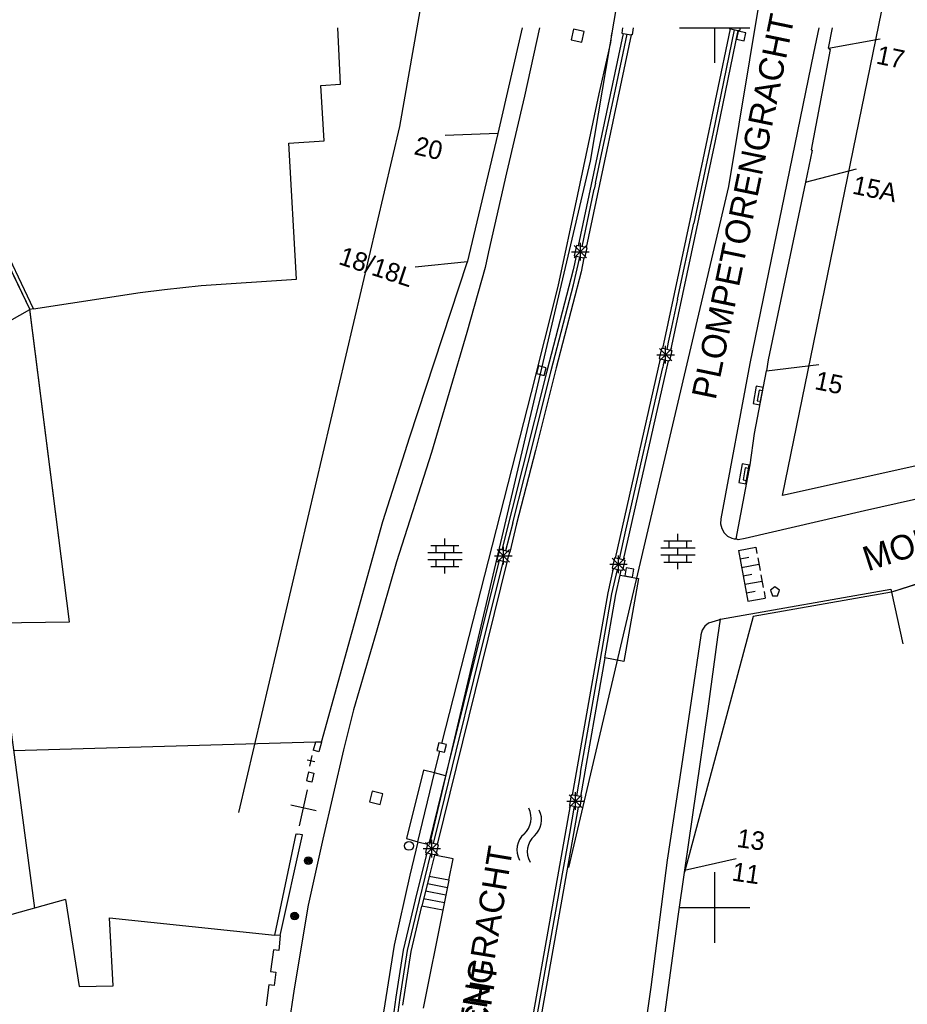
# Model space of a CAD drawing. Header units: millimetres. Extents: x 135944 to 142000, y 454200 to 456692.
# Tile 129 of 185: x 136910 to 136961, y 456444 to 456500. Entities that reach past the tile are written whole.
import ezdxf
from ezdxf.enums import TextEntityAlignment as Align

# ---------------------------------------------------------------- set-up
doc = ezdxf.new("R2010")
doc.units = ezdxf.units.MM
doc.layers.add('TotaalGBKN2013_Bistad', color=251, linetype='Continuous')
doc.layers.add('TotaalGBKN2013X$0$Contouren', color=251, linetype='Continuous')
doc.styles.add('TotaalGBKN2013X$0$GBKN binnenstad 2009$0$Standard', font='txt')

msp = doc.modelspace()

# ---------------------------------------------------------------- linework, layer by layer
at = {"layer": 'TotaalGBKN2013_Bistad'}
for p, q in [((136928.71, 456496.794), (136928.564, 456500)), ((136928.71, 456496.794), (136928.564, 456500)), ((136939.053, 456500), (136937.664, 456493.994)), ((136939.053, 456500), (136937.664, 456493.994)), ((136940.023, 456500), (136939.179, 456496.12)), ((136940.023, 456500), (136939.179, 456496.12)), ((136941.968, 456499.925), (136941.836, 456499.319)), ((136941.968, 456499.925), (136941.836, 456499.319)), ((136941.968, 456499.925), (136941.836, 456499.319)), ((136941.968, 456499.925), (136941.836, 456499.319)), ((136942.574, 456499.793), (136941.968, 456499.925)), ((136942.574, 456499.793), (136941.968, 456499.925)), ((136942.574, 456499.793), (136941.968, 456499.925)), ((136942.574, 456499.793), (136941.968, 456499.925)), ((136944.791, 456499.679), (136942.234, 456487.607)), ((136944.791, 456499.679), (136942.234, 456487.607)), ((136942.442, 456499.187), (136942.574, 456499.793)), ((136942.442, 456499.187), (136942.574, 456499.793)), ((136942.442, 456499.187), (136942.574, 456499.793)), ((136942.442, 456499.187), (136942.574, 456499.793)), ((136944.085, 456499.168), (136944.14, 456499.674)), ((136944.085, 456499.168), (136944.14, 456499.674)), ((136944.756, 456500), (136944.705, 456499.693)), ((136944.756, 456500), (136944.705, 456499.693)), ((136944.705, 456499.693), (136944.791, 456499.679)), ((136944.705, 456499.693), (136944.791, 456499.679)), ((136944.791, 456499.679), (136945.245, 456499.603)), ((136944.791, 456499.679), (136945.245, 456499.603)), ((136945.366, 456500), (136945.297, 456499.594)), ((136945.366, 456500), (136945.297, 456499.594)), ((136948, 456500), (136950, 456500)), ((136948, 456500), (136950, 456500)), ((136949.344, 456492.515), (136950.884, 456499.938)), ((136949.344, 456492.515), (136950.884, 456499.938)), ((136951.11, 456499.89), (136949.882, 456493.975)), ((136951.11, 456499.89), (136949.882, 456493.975)), ((136950, 456500), (136952, 456500)), ((136950, 456498), (136950, 456500)), ((136950, 456500), (136952, 456500)), ((136950, 456498), (136950, 456500)), ((136950.035, 456493.581), (136951.334, 456499.842)), ((136950.035, 456493.581), (136951.334, 456499.842)), ((136950.826, 456500), (136950.816, 456499.952)), ((136950.826, 456500), (136950.816, 456499.952)), ((136950.816, 456499.952), (136950.884, 456499.938)), ((136950.816, 456499.952), (136950.884, 456499.938)), ((136950.884, 456499.938), (136951.334, 456499.842)), ((136950.884, 456499.938), (136951.334, 456499.842)), ((136951.321, 456499.802), (136951.227, 456499.362)), ((136951.321, 456499.802), (136951.227, 456499.362)), ((136951.761, 456499.708), (136951.321, 456499.802)), ((136951.761, 456499.708), (136951.321, 456499.802)), ((136951.402, 456499.828), (136951.334, 456499.842)), ((136951.402, 456499.828), (136951.334, 456499.842)), ((136951.438, 456500), (136951.402, 456499.828)), ((136951.438, 456500), (136951.402, 456499.828)), ((136951.667, 456499.268), (136951.761, 456499.708)), ((136951.667, 456499.268), (136951.761, 456499.708)), ((136955.922, 456500), (136955.619, 456498.556)), ((136955.922, 456500), (136955.619, 456498.556)), ((136956.457, 456498.843), (136956.692, 456500)), ((136956.457, 456498.843), (136956.692, 456500)), ((136941.836, 456499.319), (136942.442, 456499.187)), ((136941.836, 456499.319), (136942.442, 456499.187)), ((136941.836, 456499.319), (136942.442, 456499.187)), ((136941.836, 456499.319), (136942.442, 456499.187)), ((136945.245, 456499.603), (136942.683, 456487.508)), ((136945.245, 456499.603), (136942.683, 456487.508)), ((136943.423, 456496.247), (136944.085, 456499.168)), ((136943.423, 456496.247), (136944.085, 456499.168)), ((136944.27, 456496.134), (136945.019, 456499.641)), ((136944.27, 456496.134), (136945.019, 456499.641)), ((136945.297, 456499.594), (136945.245, 456499.603)), ((136945.297, 456499.594), (136945.245, 456499.603)), ((136951.227, 456499.362), (136951.667, 456499.268)), ((136951.227, 456499.362), (136951.667, 456499.268)), ((136956.457, 456498.843), (136959.41, 456499.372)), ((136956.457, 456498.843), (136959.41, 456499.372)), ((136955.619, 456498.556), (136951.994, 456480.922)), ((136955.619, 456498.556), (136951.994, 456480.922)), ((136956.556, 456498.772), (136955.478, 456493.066)), ((136956.556, 456498.772), (136955.478, 456493.066)), ((136956.457, 456498.843), (136956.556, 456498.772)), ((136956.457, 456498.843), (136956.556, 456498.772)), ((136927.593, 456496.727), (136928.71, 456496.794)), ((136927.593, 456496.727), (136928.71, 456496.794)), ((136927.78, 456493.58), (136927.593, 456496.727)), ((136927.78, 456493.58), (136927.593, 456496.727)), ((136939.179, 456496.12), (136938.155, 456491.751)), ((136939.179, 456496.12), (136938.155, 456491.751)), ((136942.219, 456490.525), (136943.423, 456496.247)), ((136942.219, 456490.525), (136943.423, 456496.247)), ((136943.579, 456492.893), (136944.27, 456496.134)), ((136943.579, 456492.893), (136944.27, 456496.134)), ((136925.774, 456493.437), (136927.78, 456493.58)), ((136925.774, 456493.437), (136927.78, 456493.58)), ((136937.66, 456493.995), (136934.663, 456493.869)), ((136937.66, 456493.995), (136934.663, 456493.869)), ((136937.664, 456493.994), (136935.917, 456486.655)), ((136937.664, 456493.994), (136935.917, 456486.655)), ((136947.492, 456481.666), (136950.035, 456493.581)), ((136947.492, 456481.666), (136950.035, 456493.581)), ((136949.882, 456493.975), (136949.569, 456492.467)), ((136949.882, 456493.975), (136949.569, 456492.467)), ((136926.215, 456485.713), (136925.774, 456493.437)), ((136926.215, 456485.713), (136925.774, 456493.437)), ((136955.543, 456493.036), (136955.159, 456491.218)), ((136955.543, 456493.036), (136955.159, 456491.218)), ((136955.478, 456493.066), (136955.543, 456493.036)), ((136955.478, 456493.066), (136955.543, 456493.036)), ((136943.219, 456491.175), (136943.579, 456492.893)), ((136943.219, 456491.175), (136943.579, 456492.893)), ((136947.042, 456481.765), (136949.344, 456492.515)), ((136947.042, 456481.765), (136949.344, 456492.515)), ((136949.569, 456492.467), (136948.804, 456488.892)), ((136949.569, 456492.467), (136948.804, 456488.892)), ((136907.037, 456492.354), (136911.053, 456483.985)), ((136907.037, 456492.354), (136911.053, 456483.985)), ((136911.265, 456484.018), (136907.253, 456492.366)), ((136911.265, 456484.018), (136907.253, 456492.366)), ((136955.154, 456491.219), (136958.057, 456491.978)), ((136955.154, 456491.219), (136958.057, 456491.978)), ((136938.155, 456491.751), (136937.127, 456487.264)), ((136938.155, 456491.751), (136937.127, 456487.264)), ((136942.46, 456487.557), (136943.147, 456490.833)), ((136942.46, 456487.557), (136943.147, 456490.833)), ((136943.219, 456491.175), (136943.147, 456490.833)), ((136943.219, 456491.175), (136943.147, 456490.833)), ((136955.159, 456491.218), (136953.025, 456481.125)), ((136955.159, 456491.218), (136953.025, 456481.125)), ((136941.094, 456485.304), (136942.219, 456490.525)), ((136941.094, 456485.304), (136942.219, 456490.525)), ((136947.879, 456484.573), (136948.804, 456488.892)), ((136947.879, 456484.573), (136948.804, 456488.892)), ((136942.131, 456487.629), (136942.004, 456487.043)), ((136942.131, 456487.629), (136942.004, 456487.043)), ((136942.005, 456486.916), (136942.713, 456487.624)), ((136942.713, 456486.916), (136942.005, 456487.624)), ((136942.005, 456486.916), (136942.713, 456487.624)), ((136942.713, 456486.916), (136942.005, 456487.624)), ((136942.234, 456487.607), (136942.131, 456487.629)), ((136942.234, 456487.607), (136942.131, 456487.629)), ((136942.683, 456487.508), (136942.234, 456487.607)), ((136942.683, 456487.508), (136942.234, 456487.607)), ((136942.359, 456486.77), (136942.359, 456487.77)), ((136942.359, 456486.77), (136942.359, 456487.77)), ((136942.717, 456487.501), (136942.589, 456486.914)), ((136942.717, 456487.501), (136942.589, 456486.914)), ((136942.683, 456487.508), (136942.717, 456487.501)), ((136942.683, 456487.508), (136942.717, 456487.501)), ((136937.127, 456487.264), (136936.94, 456486.381)), ((136937.127, 456487.264), (136936.94, 456486.381)), ((136941.859, 456487.27), (136942.859, 456487.27)), ((136941.859, 456487.27), (136942.859, 456487.27)), ((136942.11, 456487.02), (136941.949, 456486.243)), ((136942.11, 456487.02), (136941.949, 456486.243)), ((136941.966, 456485.396), (136942.335, 456486.97)), ((136941.966, 456485.396), (136942.335, 456486.97)), ((136942.004, 456487.043), (136942.11, 456487.02)), ((136942.004, 456487.043), (136942.11, 456487.02)), ((136942.11, 456487.02), (136942.56, 456486.92)), ((136942.11, 456487.02), (136942.56, 456486.92)), ((136942.56, 456486.92), (136942.397, 456486.138)), ((136942.56, 456486.92), (136942.397, 456486.138)), ((136942.589, 456486.914), (136942.56, 456486.92)), ((136942.589, 456486.914), (136942.56, 456486.92)), ((136932.664, 456476.752), (136935.917, 456486.655)), ((136932.664, 456476.752), (136935.917, 456486.655)), ((136935.942, 456486.69), (136932.958, 456486.39)), ((136935.942, 456486.69), (136932.958, 456486.39)), ((136936.94, 456486.381), (136935.898, 456482.689)), ((136936.94, 456486.381), (136935.898, 456482.689)), ((136941.949, 456486.243), (136940.449, 456480.489)), ((136941.949, 456486.243), (136940.449, 456480.489)), ((136920.786, 456485.343), (136926.215, 456485.713)), ((136920.786, 456485.343), (136926.215, 456485.713)), ((136942.397, 456486.138), (136940.971, 456480.669)), ((136942.397, 456486.138), (136940.971, 456480.669)), ((136917.324, 456484.952), (136918.715, 456485.125)), ((136917.324, 456484.952), (136918.715, 456485.125)), ((136918.715, 456485.125), (136920.786, 456485.343)), ((136918.715, 456485.125), (136920.786, 456485.343)), ((136939.579, 456479.274), (136941.094, 456485.304)), ((136939.579, 456479.274), (136941.094, 456485.304)), ((136940.694, 456480.521), (136941.966, 456485.396)), ((136940.694, 456480.521), (136941.966, 456485.396)), ((136911.265, 456484.018), (136917.324, 456484.952)), ((136911.265, 456484.018), (136917.324, 456484.952)), ((136947.879, 456484.573), (136947.539, 456482.985)), ((136947.879, 456484.573), (136947.539, 456482.985)), ((136911.265, 456484.018), (136911.053, 456483.985)), ((136911.265, 456484.018), (136911.053, 456483.985)), ((136900.744, 456478.24), (136911.053, 456483.985)), ((136900.744, 456478.24), (136911.053, 456483.985)), ((136913.311, 456466.231), (136911.053, 456483.985)), ((136913.311, 456466.231), (136911.053, 456483.985)), ((136947.539, 456482.985), (136947.356, 456482.133)), ((136947.539, 456482.985), (136947.356, 456482.133)), ((136935.898, 456482.689), (136933.897, 456475.865)), ((136935.898, 456482.689), (136933.897, 456475.865)), ((136946.975, 456481.78), (136946.845, 456481.195)), ((136946.975, 456481.78), (136946.845, 456481.195)), ((136946.848, 456481.067), (136947.556, 456481.775)), ((136947.556, 456481.067), (136946.848, 456481.775)), ((136946.848, 456481.067), (136947.556, 456481.775)), ((136947.556, 456481.067), (136946.848, 456481.775)), ((136947.042, 456481.765), (136946.975, 456481.78)), ((136947.042, 456481.765), (136946.975, 456481.78)), ((136947.492, 456481.666), (136947.042, 456481.765)), ((136947.492, 456481.666), (136947.042, 456481.765)), ((136947.202, 456480.921), (136947.202, 456481.921)), ((136947.202, 456480.921), (136947.202, 456481.921)), ((136947.356, 456482.133), (136947.271, 456481.715)), ((136947.356, 456482.133), (136947.271, 456481.715)), ((136946.702, 456481.421), (136947.702, 456481.421)), ((136946.702, 456481.421), (136947.702, 456481.421)), ((136947.562, 456481.651), (136947.431, 456481.065)), ((136947.562, 456481.651), (136947.431, 456481.065)), ((136947.492, 456481.666), (136947.562, 456481.651)), ((136947.492, 456481.666), (136947.562, 456481.651)), ((136940.971, 456480.669), (136939.805, 456475.982)), ((136940.971, 456480.669), (136939.805, 456475.982)), ((136939.974, 456480.779), (136939.865, 456480.342)), ((136939.974, 456480.779), (136939.865, 456480.342)), ((136940.411, 456480.67), (136939.974, 456480.779)), ((136940.411, 456480.67), (136939.974, 456480.779)), ((136940.302, 456480.233), (136940.411, 456480.67)), ((136940.302, 456480.233), (136940.411, 456480.67)), ((136944.362, 456469.854), (136946.914, 456481.18)), ((136944.362, 456469.854), (136946.914, 456481.18)), ((136944.81, 456469.755), (136947.363, 456481.08)), ((136944.81, 456469.755), (136947.363, 456481.08)), ((136944.949, 456471.454), (136947.041, 456480.698)), ((136944.949, 456471.454), (136947.041, 456480.698)), ((136946.845, 456481.195), (136946.914, 456481.18)), ((136946.845, 456481.195), (136946.914, 456481.18)), ((136946.914, 456481.18), (136947.363, 456481.08)), ((136946.914, 456481.18), (136947.363, 456481.08)), ((136947.072, 456480.837), (136947.041, 456480.698)), ((136947.072, 456480.837), (136947.041, 456480.698)), ((136947.137, 456481.13), (136947.072, 456480.837)), ((136947.137, 456481.13), (136947.072, 456480.837)), ((136947.431, 456481.065), (136947.363, 456481.08)), ((136947.431, 456481.065), (136947.363, 456481.08)), ((136951.994, 456480.922), (136950.341, 456472.082)), ((136951.994, 456480.922), (136950.341, 456472.082)), ((136953.025, 456481.125), (136952.935, 456480.508)), ((136953.025, 456481.125), (136952.935, 456480.508)), ((136952.935, 456480.508), (136955.913, 456480.871)), ((136952.935, 456480.508), (136955.913, 456480.871)), ((136940.449, 456480.489), (136939.075, 456474.992)), ((136940.449, 456480.489), (136939.075, 456474.992)), ((136939.582, 456476.039), (136940.694, 456480.521)), ((136939.582, 456476.039), (136940.694, 456480.521)), ((136939.865, 456480.342), (136940.302, 456480.233)), ((136939.865, 456480.342), (136940.302, 456480.233)), ((136952.265, 456476.937), (136952.935, 456480.508)), ((136952.265, 456476.937), (136952.935, 456480.508)), ((136934.482, 456459.319), (136939.579, 456479.274)), ((136934.482, 456459.319), (136939.579, 456479.274)), ((136952.516, 456479.403), (136952.409, 456478.805)), ((136952.516, 456479.403), (136952.409, 456478.805)), ((136952.711, 456479.368), (136952.516, 456479.403)), ((136952.711, 456479.368), (136952.516, 456479.403)), ((136952.409, 456478.805), (136952.604, 456478.77)), ((136952.409, 456478.805), (136952.604, 456478.77)), ((136931.129, 456471.947), (136932.664, 456476.752)), ((136931.129, 456471.947), (136932.664, 456476.752)), ((136952.008, 456475.153), (136952.265, 456476.937)), ((136952.008, 456475.153), (136952.265, 456476.937)), ((136933.897, 456475.865), (136931.91, 456469.639)), ((136933.897, 456475.865), (136931.91, 456469.639)), ((136939.805, 456475.982), (136938.732, 456471.809)), ((136939.805, 456475.982), (136938.732, 456471.809)), ((136939.183, 456474.487), (136939.582, 456476.039)), ((136939.183, 456474.487), (136939.582, 456476.039)), ((136951.205, 456470.946), (136952.008, 456475.153)), ((136951.205, 456470.946), (136952.008, 456475.153)), ((136939.075, 456474.992), (136937.888, 456470.33)), ((136939.075, 456474.992), (136937.888, 456470.33)), ((136951.727, 456474.986), (136951.606, 456474.309)), ((136951.727, 456474.986), (136951.606, 456474.309)), ((136951.922, 456474.951), (136951.727, 456474.986)), ((136951.922, 456474.951), (136951.727, 456474.986)), ((136938.509, 456471.866), (136939.183, 456474.487)), ((136938.509, 456471.866), (136939.183, 456474.487)), ((136951.606, 456474.309), (136951.801, 456474.274)), ((136951.606, 456474.309), (136951.801, 456474.274)), ((136966.002, 456474.243), (136958.502, 456472.536)), ((136966.002, 456474.243), (136958.502, 456472.536)), ((136958.502, 456472.536), (136951.718, 456470.965)), ((136958.502, 456472.536), (136951.718, 456470.965)), ((136927.628, 456459.406), (136931.129, 456471.947)), ((136927.628, 456459.406), (136931.129, 456471.947)), ((136938.509, 456471.867), (136938.108, 456470.267)), ((136938.509, 456471.867), (136938.108, 456470.267)), ((136938.732, 456471.809), (136938.341, 456470.201)), ((136938.732, 456471.809), (136938.341, 456470.201)), ((136950.341, 456472.082), (136950.328, 456471.805)), ((136950.341, 456472.082), (136950.328, 456471.805)), ((136950.328, 456471.805), (136950.392, 456471.535)), ((136950.328, 456471.805), (136950.392, 456471.535)), ((136944.587, 456469.805), (136944.948, 456471.452)), ((136944.587, 456469.805), (136944.948, 456471.452)), ((136947.902, 456470.836), (136947.902, 456471.236)), ((136947.902, 456470.836), (136947.902, 456471.236)), ((136950.392, 456471.535), (136950.53, 456471.297)), ((136950.392, 456471.535), (136950.53, 456471.297)), ((136950.53, 456471.297), (136950.73, 456471.109)), ((136950.53, 456471.297), (136950.73, 456471.109)), ((136933.855, 456470.577), (136935.455, 456470.577)), ((136933.855, 456470.577), (136935.455, 456470.577)), ((136934.155, 456470.177), (136934.155, 456470.577)), ((136934.155, 456470.177), (136934.155, 456470.577)), ((136934.655, 456470.577), (136934.655, 456470.977)), ((136934.655, 456470.577), (136934.655, 456470.977)), ((136935.155, 456470.177), (136935.155, 456470.577)), ((136935.155, 456470.177), (136935.155, 456470.577)), ((136947.102, 456470.836), (136948.702, 456470.836)), ((136947.102, 456470.836), (136948.702, 456470.836)), ((136947.402, 456470.436), (136947.402, 456470.836)), ((136947.402, 456470.436), (136947.402, 456470.836)), ((136948.402, 456470.436), (136948.402, 456470.836)), ((136948.402, 456470.436), (136948.402, 456470.836)), ((136950.73, 456471.109), (136950.976, 456470.986)), ((136950.73, 456471.109), (136950.976, 456470.986)), ((136950.976, 456470.986), (136951.102, 456470.954)), ((136950.976, 456470.986), (136951.102, 456470.954)), ((136951.102, 456470.954), (136951.205, 456470.946)), ((136951.102, 456470.954), (136951.205, 456470.946)), ((136951.328, 456470.906), (136951.205, 456470.946)), ((136951.328, 456470.906), (136951.205, 456470.946)), ((136951.718, 456470.965), (136951.328, 456470.906)), ((136951.718, 456470.965), (136951.328, 456470.906)), ((136933.675, 456470.177), (136935.635, 456470.177)), ((136933.675, 456470.177), (136935.635, 456470.177)), ((136934.655, 456469.777), (136934.655, 456470.177)), ((136934.655, 456469.777), (136934.655, 456470.177)), ((136937.773, 456470.363), (136937.609, 456469.786)), ((136937.773, 456470.363), (136937.609, 456469.786)), ((136937.624, 456469.636), (136938.332, 456470.344)), ((136938.332, 456469.636), (136937.624, 456470.344)), ((136937.624, 456469.636), (136938.332, 456470.344)), ((136938.332, 456469.636), (136937.624, 456470.344)), ((136937.888, 456470.33), (136937.773, 456470.363)), ((136937.888, 456470.33), (136937.773, 456470.363)), ((136938.341, 456470.201), (136937.888, 456470.33)), ((136938.341, 456470.201), (136937.888, 456470.33)), ((136937.978, 456469.49), (136937.978, 456470.49)), ((136937.978, 456469.49), (136937.978, 456470.49)), ((136938.184, 456469.62), (136938.341, 456470.201)), ((136938.184, 456469.62), (136938.341, 456470.201)), ((136946.922, 456470.436), (136948.882, 456470.436)), ((136946.922, 456470.436), (136948.882, 456470.436)), ((136946.922, 456470.036), (136948.882, 456470.036)), ((136946.922, 456470.036), (136948.882, 456470.036)), ((136947.402, 456469.636), (136947.402, 456470.036)), ((136947.402, 456469.636), (136947.402, 456470.036)), ((136947.902, 456470.036), (136947.902, 456470.436)), ((136947.902, 456470.036), (136947.902, 456470.436)), ((136948.402, 456469.636), (136948.402, 456470.036)), ((136948.402, 456469.636), (136948.402, 456470.036)), ((136951.347, 456470.296), (136952.33, 456470.48)), ((136951.347, 456470.296), (136952.33, 456470.48)), ((136951.347, 456470.296), (136951.887, 456467.406)), ((136951.347, 456470.296), (136951.887, 456467.406)), ((136952.33, 456470.48), (136952.397, 456470.119)), ((136952.33, 456470.48), (136952.397, 456470.119)), ((136931.91, 456469.639), (136930.752, 456465.622)), ((136931.91, 456469.639), (136930.752, 456465.622)), ((136933.675, 456469.777), (136935.635, 456469.777)), ((136933.675, 456469.777), (136935.635, 456469.777)), ((136934.155, 456469.377), (136934.155, 456469.777)), ((136934.155, 456469.377), (136934.155, 456469.777)), ((136938.184, 456469.62), (136934.206, 456453.586)), ((136938.184, 456469.62), (136934.206, 456453.586)), ((136937.742, 456469.748), (136934.695, 456457.489)), ((136937.742, 456469.748), (136934.695, 456457.489)), ((136935.155, 456469.377), (136935.155, 456469.777)), ((136935.155, 456469.377), (136935.155, 456469.777)), ((136937.963, 456469.684), (136936.624, 456464.317)), ((136937.963, 456469.684), (136936.624, 456464.317)), ((136937.478, 456469.99), (136938.478, 456469.99)), ((136937.478, 456469.99), (136938.478, 456469.99)), ((136937.609, 456469.786), (136937.742, 456469.748)), ((136937.609, 456469.786), (136937.742, 456469.748)), ((136937.742, 456469.748), (136938.184, 456469.62)), ((136937.742, 456469.748), (136938.184, 456469.62)), ((136944.022, 456469.51), (136945.022, 456469.51)), ((136944.022, 456469.51), (136945.022, 456469.51)), ((136944.294, 456469.869), (136944.166, 456469.283)), ((136944.294, 456469.869), (136944.166, 456469.283)), ((136944.168, 456469.156), (136944.876, 456469.864)), ((136944.876, 456469.156), (136944.168, 456469.864)), ((136944.168, 456469.156), (136944.876, 456469.864)), ((136944.876, 456469.156), (136944.168, 456469.864)), ((136944.362, 456469.854), (136944.294, 456469.869)), ((136944.362, 456469.854), (136944.294, 456469.869)), ((136944.81, 456469.755), (136944.362, 456469.854)), ((136944.81, 456469.755), (136944.362, 456469.854)), ((136944.522, 456469.01), (136944.522, 456470.01)), ((136944.522, 456469.01), (136944.522, 456470.01)), ((136944.88, 456469.74), (136944.751, 456469.153)), ((136944.88, 456469.74), (136944.751, 456469.153)), ((136944.81, 456469.755), (136944.88, 456469.74)), ((136944.81, 456469.755), (136944.88, 456469.74)), ((136947.102, 456469.636), (136948.702, 456469.636)), ((136947.102, 456469.636), (136948.702, 456469.636)), ((136947.902, 456469.236), (136947.902, 456469.636)), ((136947.902, 456469.236), (136947.902, 456469.636)), ((136951.437, 456469.815), (136951.928, 456469.907)), ((136951.437, 456469.815), (136951.928, 456469.907)), ((136951.527, 456469.333), (136952.51, 456469.517)), ((136951.527, 456469.333), (136952.51, 456469.517)), ((136952.442, 456469.878), (136952.577, 456469.155)), ((136952.442, 456469.878), (136952.577, 456469.155)), ((136933.855, 456469.377), (136935.455, 456469.377)), ((136933.855, 456469.377), (136935.455, 456469.377)), ((136934.655, 456468.977), (136934.655, 456469.377)), ((136934.655, 456468.977), (136934.655, 456469.377)), ((136943.929, 456467.881), (136944.234, 456469.268)), ((136943.929, 456467.881), (136944.234, 456469.268)), ((136944.154, 456467.837), (136944.458, 456469.218)), ((136944.154, 456467.837), (136944.458, 456469.218)), ((136944.166, 456469.283), (136944.234, 456469.268)), ((136944.166, 456469.283), (136944.234, 456469.268)), ((136944.234, 456469.268), (136944.682, 456469.168)), ((136944.234, 456469.268), (136944.682, 456469.168)), ((136944.62, 456468.886), (136944.682, 456469.168)), ((136944.62, 456468.886), (136944.682, 456469.168)), ((136944.751, 456469.153), (136944.682, 456469.168)), ((136944.751, 456469.153), (136944.682, 456469.168)), ((136944.957, 456469.298), (136944.885, 456468.854)), ((136944.957, 456469.298), (136944.885, 456468.854)), ((136945.401, 456469.226), (136944.957, 456469.298)), ((136945.401, 456469.226), (136944.957, 456469.298)), ((136945.329, 456468.782), (136945.401, 456469.226)), ((136945.329, 456468.782), (136945.401, 456469.226)), ((136951.617, 456468.851), (136952.108, 456468.943)), ((136951.617, 456468.851), (136952.108, 456468.943)), ((136952.622, 456468.915), (136952.757, 456468.192)), ((136952.622, 456468.915), (136952.757, 456468.192)), ((136963.513, 456469.036), (136960.053, 456467.925)), ((136963.513, 456469.036), (136960.053, 456467.925)), ((136944.38, 456467.792), (136944.62, 456468.886)), ((136944.38, 456467.792), (136944.62, 456468.886)), ((136944.62, 456468.886), (136945.67, 456468.7)), ((136944.62, 456468.886), (136945.67, 456468.7)), ((136945.67, 456468.7), (136944.83, 456463.99)), ((136945.67, 456468.7), (136944.83, 456463.99)), ((136944.885, 456468.854), (136945.329, 456468.782)), ((136944.885, 456468.854), (136945.329, 456468.782)), ((136951.707, 456468.37), (136952.69, 456468.553)), ((136951.707, 456468.37), (136952.69, 456468.553)), ((136941.903, 456456.382), (136943.929, 456467.881)), ((136941.903, 456456.382), (136943.929, 456467.881)), ((136943.42, 456463.672), (136944.154, 456467.837)), ((136943.42, 456463.672), (136944.154, 456467.837)), ((136943.744, 456464.182), (136944.38, 456467.792)), ((136943.744, 456464.182), (136944.38, 456467.792)), ((136950.33, 456466.379), (136960.009, 456468.086)), ((136950.33, 456466.379), (136960.009, 456468.086)), ((136951.797, 456467.888), (136952.288, 456467.98)), ((136951.797, 456467.888), (136952.288, 456467.98)), ((136952.802, 456467.951), (136952.87, 456467.59)), ((136952.802, 456467.951), (136952.87, 456467.59)), ((136953.42, 456468.22), (136953.17, 456468.038)), ((136953.42, 456468.22), (136953.17, 456468.038)), ((136953.17, 456468.038), (136953.274, 456467.72)), ((136953.17, 456468.038), (136953.274, 456467.72)), ((136953.67, 456468.038), (136953.42, 456468.22)), ((136953.67, 456468.038), (136953.42, 456468.22)), ((136953.567, 456467.72), (136953.67, 456468.038)), ((136953.567, 456467.72), (136953.67, 456468.038)), ((136960.009, 456468.086), (136960.053, 456467.925)), ((136960.009, 456468.086), (136960.053, 456467.925)), ((136960.053, 456467.925), (136960.691, 456464.994)), ((136960.053, 456467.925), (136960.691, 456464.994)), ((136951.887, 456467.406), (136952.87, 456467.59)), ((136951.887, 456467.406), (136952.87, 456467.59)), ((136953.274, 456467.72), (136953.567, 456467.72)), ((136953.274, 456467.72), (136953.567, 456467.72)), ((136909.158, 456466.183), (136913.311, 456466.231)), ((136909.158, 456466.183), (136913.311, 456466.231)), ((136949.633, 456466.152), (136949.426, 456465.983)), ((136949.633, 456466.152), (136949.426, 456465.983)), ((136950.216, 456466.33), (136949.633, 456466.152)), ((136950.216, 456466.33), (136949.633, 456466.152)), ((136950.175, 456465.362), (136950.33, 456466.379)), ((136950.175, 456465.362), (136950.33, 456466.379)), ((136950.33, 456466.379), (136950.216, 456466.33)), ((136950.33, 456466.379), (136950.216, 456466.33)), ((136930.752, 456465.622), (136929.451, 456461.234)), ((136930.752, 456465.622), (136929.451, 456461.234)), ((136949.278, 456465.761), (136949.202, 456465.505)), ((136949.278, 456465.761), (136949.202, 456465.505)), ((136949.426, 456465.983), (136949.278, 456465.761)), ((136949.426, 456465.983), (136949.278, 456465.761)), ((136949.196, 456465.456), (136948.111, 456458.035)), ((136949.196, 456465.456), (136948.111, 456458.035)), ((136949.202, 456465.505), (136949.196, 456465.456)), ((136949.202, 456465.505), (136949.196, 456465.456)), ((136949.626, 456461.295), (136950.175, 456465.362)), ((136949.626, 456461.295), (136950.175, 456465.362)), ((136936.624, 456464.317), (136936.28, 456462.94)), ((136936.624, 456464.317), (136936.28, 456462.94)), ((136943.744, 456464.182), (136942.357, 456456.302)), ((136943.744, 456464.182), (136942.357, 456456.302)), ((136944.83, 456463.99), (136943.744, 456464.182)), ((136944.83, 456463.99), (136943.744, 456464.182)), ((136942.364, 456457.669), (136943.42, 456463.672)), ((136942.364, 456457.669), (136943.42, 456463.672)), ((136936.28, 456462.94), (136935.278, 456458.881)), ((136936.28, 456462.94), (136935.278, 456458.881)), ((136929.451, 456461.234), (136928.893, 456458.954)), ((136929.451, 456461.234), (136928.893, 456458.954)), ((136948.294, 456452.113), (136949.626, 456461.295)), ((136948.294, 456452.113), (136949.626, 456461.295)), ((136927.291, 456459.396), (136910.126, 456458.901)), ((136927.291, 456459.396), (136910.126, 456458.901)), ((136927.291, 456459.396), (136927.17, 456458.94)), ((136927.291, 456459.396), (136927.17, 456458.94)), ((136927.628, 456459.406), (136927.291, 456459.396)), ((136927.628, 456459.406), (136927.291, 456459.396)), ((136927.628, 456459.406), (136927.48, 456458.84)), ((136927.628, 456459.406), (136927.48, 456458.84)), ((136927.48, 456458.84), (136927.17, 456458.94)), ((136927.48, 456458.84), (136927.17, 456458.94)), ((136928.893, 456458.954), (136927.712, 456453.889)), ((136928.893, 456458.954), (136927.712, 456453.889)), ((136934.059, 456457.647), (136934.371, 456458.884)), ((136934.059, 456457.647), (136934.371, 456458.884)), ((136934.301, 456459.364), (136934.193, 456458.928)), ((136934.301, 456459.364), (136934.193, 456458.928)), ((136934.193, 456458.928), (136934.629, 456458.82)), ((136934.193, 456458.928), (136934.629, 456458.82)), ((136934.737, 456459.256), (136934.301, 456459.364)), ((136934.737, 456459.256), (136934.301, 456459.364)), ((136935.278, 456458.881), (136934.416, 456455.395)), ((136935.278, 456458.881), (136934.416, 456455.395)), ((136934.629, 456458.82), (136934.737, 456459.256)), ((136934.629, 456458.82), (136934.737, 456459.256)), ((136927.253, 456458.282), (136926.818, 456458.378)), ((136927.253, 456458.282), (136926.818, 456458.378)), ((136926.968, 456458.025), (136927.103, 456458.635)), ((136926.968, 456458.025), (136927.103, 456458.635)), ((136926.9, 456457.72), (136926.79, 456457.21)), ((136926.9, 456457.72), (136926.79, 456457.21)), ((136926.9, 456457.72), (136927.2, 456457.64)), ((136926.9, 456457.72), (136927.2, 456457.64)), ((136933.44, 456457.8), (136932.47, 456453.92)), ((136933.44, 456457.8), (136932.47, 456453.92)), ((136934.059, 456457.647), (136933.44, 456457.8)), ((136934.059, 456457.647), (136933.44, 456457.8)), ((136948.111, 456458.035), (136947.299, 456452.698)), ((136948.111, 456458.035), (136947.299, 456452.698)), ((136926.79, 456457.21), (136926.94, 456457.17)), ((136926.79, 456457.21), (136926.94, 456457.17)), ((136927.09, 456457.13), (136926.94, 456457.17)), ((136927.09, 456457.13), (136926.94, 456457.17)), ((136927.2, 456457.64), (136927.09, 456457.13)), ((136927.2, 456457.64), (136927.09, 456457.13)), ((136933.116, 456453.741), (136934.059, 456457.647)), ((136933.116, 456453.741), (136934.059, 456457.647)), ((136934.695, 456457.489), (136933.762, 456453.696)), ((136934.695, 456457.489), (136933.762, 456453.696)), ((136934.695, 456457.489), (136934.059, 456457.647)), ((136934.695, 456457.489), (136934.059, 456457.647)), ((136942.364, 456457.669), (136942.13, 456456.342)), ((136942.364, 456457.669), (136942.13, 456456.342)), ((136926.388, 456454.639), (136926.834, 456456.683)), ((136926.388, 456454.639), (136926.834, 456456.683)), ((136930.517, 456456.607), (136930.364, 456456.006)), ((136930.517, 456456.607), (136930.364, 456456.006)), ((136930.517, 456456.607), (136930.364, 456456.006)), ((136930.517, 456456.607), (136930.364, 456456.006)), ((136931.118, 456456.454), (136930.517, 456456.607)), ((136931.118, 456456.454), (136930.517, 456456.607)), ((136931.118, 456456.454), (136930.517, 456456.607)), ((136931.118, 456456.454), (136930.517, 456456.607)), ((136930.965, 456455.853), (136931.118, 456456.454)), ((136930.965, 456455.853), (136931.118, 456456.454)), ((136930.965, 456455.853), (136931.118, 456456.454)), ((136930.965, 456455.853), (136931.118, 456456.454)), ((136941.578, 456456.046), (136942.578, 456456.046)), ((136941.578, 456456.046), (136942.578, 456456.046)), ((136941.724, 456455.692), (136942.432, 456456.4)), ((136942.432, 456455.692), (136941.724, 456456.4)), ((136941.724, 456455.692), (136942.432, 456456.4)), ((136942.432, 456455.692), (136941.724, 456456.4)), ((136941.836, 456456.394), (136941.733, 456455.804)), ((136941.836, 456456.394), (136941.733, 456455.804)), ((136941.903, 456456.382), (136941.836, 456456.394)), ((136941.903, 456456.382), (136941.836, 456456.394)), ((136942.357, 456456.302), (136941.903, 456456.382)), ((136942.357, 456456.302), (136941.903, 456456.382)), ((136942.078, 456455.546), (136942.078, 456456.546)), ((136942.078, 456455.546), (136942.078, 456456.546)), ((136942.426, 456456.29), (136942.322, 456455.699)), ((136942.426, 456456.29), (136942.322, 456455.699)), ((136942.357, 456456.302), (136942.426, 456456.29)), ((136942.357, 456456.302), (136942.426, 456456.29)), ((136927.336, 456455.502), (136925.886, 456455.82)), ((136927.336, 456455.502), (136925.886, 456455.82)), ((136930.364, 456456.006), (136930.965, 456455.853)), ((136930.364, 456456.006), (136930.965, 456455.853)), ((136930.364, 456456.006), (136930.965, 456455.853)), ((136930.364, 456456.006), (136930.965, 456455.853)), ((136939.51, 456442.96), (136941.799, 456455.792)), ((136939.51, 456442.96), (136941.799, 456455.792)), ((136939.963, 456442.878), (136942.253, 456455.711)), ((136939.963, 456442.878), (136942.253, 456455.711)), ((136941.733, 456455.804), (136941.799, 456455.792)), ((136941.733, 456455.804), (136941.799, 456455.792)), ((136941.755, 456454.21), (136942.026, 456455.752)), ((136941.755, 456454.21), (136942.026, 456455.752)), ((136941.799, 456455.792), (136942.253, 456455.711)), ((136941.799, 456455.792), (136942.253, 456455.711)), ((136942.322, 456455.699), (136942.253, 456455.711)), ((136942.322, 456455.699), (136942.253, 456455.711)), ((136934.416, 456455.395), (136933.984, 456453.641)), ((136934.416, 456455.395), (136933.984, 456453.641)), ((136924.986, 456448.434), (136926.194, 456454.193)), ((136924.986, 456448.434), (136926.194, 456454.193)), ((136925.287, 456448.403), (136926.559, 456454.13)), ((136925.287, 456448.403), (136926.559, 456454.13)), ((136926.194, 456454.193), (136926.286, 456454.177)), ((136926.194, 456454.193), (136926.286, 456454.177)), ((136926.559, 456454.13), (136926.286, 456454.177)), ((136926.559, 456454.13), (136926.286, 456454.177)), ((136927.712, 456453.889), (136926.886, 456450.137)), ((136927.712, 456453.889), (136926.886, 456450.137)), ((136932.47, 456453.92), (136933.116, 456453.741)), ((136932.47, 456453.92), (136933.116, 456453.741)), ((136933.912, 456452.849), (136933.912, 456453.849)), ((136933.912, 456452.849), (136933.912, 456453.849)), ((136941.382, 456452.124), (136941.755, 456454.21)), ((136941.382, 456452.124), (136941.755, 456454.21)), ((136933.116, 456453.741), (136932.657, 456451.842)), ((136933.116, 456453.741), (136932.657, 456451.842)), ((136933.116, 456453.741), (136933.664, 456453.59)), ((136933.116, 456453.741), (136933.664, 456453.59)), ((136933.412, 456453.349), (136934.412, 456453.349)), ((136933.412, 456453.349), (136934.412, 456453.349)), ((136933.664, 456453.59), (136933.551, 456453.131)), ((136933.664, 456453.59), (136933.551, 456453.131)), ((136933.558, 456452.995), (136934.266, 456453.703)), ((136934.266, 456452.995), (136933.558, 456453.703)), ((136933.558, 456452.995), (136934.266, 456453.703)), ((136934.266, 456452.995), (136933.558, 456453.703)), ((136933.664, 456453.59), (136933.694, 456453.713)), ((136933.664, 456453.59), (136933.694, 456453.713)), ((136933.694, 456453.713), (136933.762, 456453.696)), ((136933.694, 456453.713), (136933.762, 456453.696)), ((136934.206, 456453.586), (136933.762, 456453.696)), ((136934.206, 456453.586), (136933.762, 456453.696)), ((136934.276, 456453.569), (136934.132, 456452.986)), ((136934.276, 456453.569), (136934.132, 456452.986)), ((136934.206, 456453.586), (136934.276, 456453.569)), ((136934.206, 456453.586), (136934.276, 456453.569)), ((136933.617, 456453.114), (136932.959, 456450.444)), ((136933.617, 456453.114), (136932.959, 456450.444)), ((136933.841, 456453.059), (136933.183, 456450.39)), ((136933.841, 456453.059), (136933.183, 456450.39)), ((136933.551, 456453.131), (136933.617, 456453.114)), ((136933.551, 456453.131), (136933.617, 456453.114)), ((136933.617, 456453.114), (136934.064, 456453.003)), ((136933.617, 456453.114), (136934.064, 456453.003)), ((136934.056, 456452.972), (136933.759, 456451.767)), ((136934.056, 456452.972), (136933.759, 456451.767)), ((136934.064, 456453.003), (136934.056, 456452.972)), ((136934.064, 456453.003), (136934.056, 456452.972)), ((136935.125, 456452.763), (136934.056, 456452.972)), ((136935.125, 456452.763), (136934.056, 456452.972)), ((136934.132, 456452.986), (136934.064, 456453.003)), ((136934.132, 456452.986), (136934.064, 456453.003)), ((136934.881, 456451.548), (136935.125, 456452.763)), ((136934.881, 456451.548), (136935.125, 456452.763)), ((136947.299, 456452.698), (136946.363, 456445.478)), ((136947.299, 456452.698), (136946.363, 456445.478)), ((136948.284, 456452.114), (136951.211, 456452.776)), ((136948.284, 456452.114), (136951.211, 456452.776)), ((136939.736, 456442.919), (136941.382, 456452.124)), ((136939.736, 456442.919), (136941.382, 456452.124)), ((136947.912, 456449.483), (136948.294, 456452.113)), ((136947.912, 456449.483), (136948.294, 456452.113)), ((136932.657, 456451.842), (136931.767, 456447.863)), ((136932.657, 456451.842), (136931.767, 456447.863)), ((136933.759, 456451.767), (136933.344, 456450.075)), ((136933.759, 456451.767), (136933.344, 456450.075)), ((136934.881, 456451.548), (136933.759, 456451.767)), ((136934.881, 456451.548), (136933.759, 456451.767)), ((136934.881, 456451.548), (136934.538, 456449.842)), ((136934.881, 456451.548), (136934.538, 456449.842)), ((136950, 456450), (136950, 456452)), ((136950, 456450), (136950, 456452)), ((136934.795, 456451.122), (136933.655, 456451.344)), ((136934.795, 456451.122), (136933.655, 456451.344)), ((136913.073, 456450.45), (136908.513, 456449.186)), ((136913.073, 456450.45), (136908.513, 456449.186)), ((136913.073, 456450.45), (136913.85, 456445.519)), ((136913.073, 456450.45), (136913.85, 456445.519)), ((136932.959, 456450.444), (136932.276, 456447.578)), ((136932.959, 456450.444), (136932.276, 456447.578)), ((136934.624, 456450.269), (136933.446, 456450.499)), ((136934.624, 456450.269), (136933.446, 456450.499)), ((136934.71, 456450.695), (136933.55, 456450.922)), ((136934.71, 456450.695), (136933.55, 456450.922)), ((136926.886, 456450.137), (136926.082, 456445.373)), ((136926.886, 456450.137), (136926.082, 456445.373)), ((136933.183, 456450.39), (136932.507, 456447.554)), ((136933.183, 456450.39), (136932.507, 456447.554)), ((136932.731, 456447.502), (136933.344, 456450.075)), ((136932.731, 456447.502), (136933.344, 456450.075)), ((136934.538, 456449.842), (136933.344, 456450.075)), ((136934.538, 456449.842), (136933.344, 456450.075)), ((136948, 456450), (136950, 456450)), ((136948, 456450), (136950, 456450)), ((136950, 456450), (136952, 456450)), ((136950, 456448), (136950, 456450)), ((136950, 456450), (136952, 456450)), ((136950, 456448), (136950, 456450)), ((136915.789, 456445.552), (136915.59, 456449.406)), ((136915.59, 456449.406), (136924.986, 456448.434)), ((136915.789, 456445.552), (136915.59, 456449.406)), ((136915.59, 456449.406), (136924.986, 456448.434)), ((136934.538, 456449.842), (136933.419, 456444.272)), ((136934.538, 456449.842), (136933.419, 456444.272)), ((136946.784, 456441.103), (136947.912, 456449.483)), ((136946.784, 456441.103), (136947.912, 456449.483)), ((136925.287, 456448.403), (136924.986, 456448.434)), ((136925.287, 456448.403), (136924.986, 456448.434)), ((136925.287, 456448.403), (136925.214, 456447.557)), ((136925.287, 456448.403), (136925.214, 456447.557)), ((136931.767, 456447.863), (136930.599, 456440.465)), ((136931.767, 456447.863), (136930.599, 456440.465)), ((136924.9, 456447.594), (136924.734, 456446.359)), ((136924.9, 456447.594), (136924.734, 456446.359)), ((136925.214, 456447.557), (136924.9, 456447.594)), ((136925.214, 456447.557), (136924.9, 456447.594)), ((136932.276, 456447.578), (136931.868, 456444.908)), ((136932.276, 456447.578), (136931.868, 456444.908)), ((136932.507, 456447.554), (136932.096, 456444.875)), ((136932.507, 456447.554), (136932.096, 456444.875)), ((136932.268, 456444.451), (136932.731, 456447.502)), ((136932.268, 456444.451), (136932.731, 456447.502)), ((136924.734, 456446.359), (136925.035, 456446.326)), ((136924.734, 456446.359), (136925.035, 456446.326)), ((136925.035, 456446.326), (136924.937, 456445.563)), ((136925.035, 456446.326), (136924.937, 456445.563)), ((136913.85, 456445.519), (136915.789, 456445.552)), ((136913.85, 456445.519), (136915.789, 456445.552)), ((136924.634, 456445.611), (136924.492, 456444.411)), ((136924.634, 456445.611), (136924.492, 456444.411)), ((136924.937, 456445.563), (136924.634, 456445.611)), ((136924.937, 456445.563), (136924.634, 456445.611)), ((136946.363, 456445.478), (136944.527, 456432.68)), ((136946.363, 456445.478), (136944.527, 456432.68)), ((136926.082, 456445.373), (136922.606, 456422.062)), ((136926.082, 456445.373), (136922.606, 456422.062)), ((136931.868, 456444.908), (136931.634, 456443.238)), ((136931.868, 456444.908), (136931.634, 456443.238)), ((136932.096, 456444.875), (136931.861, 456443.199)), ((136932.096, 456444.875), (136931.861, 456443.199))]:
    msp.add_line(p, q, dxfattribs=at)
for centre, radius in [((136932.61, 456453.5), 0.25), ((136932.61, 456453.5), 0.25), ((136926.883, 456452.662), 0.215), ((136926.883, 456452.662), 0.215), ((136926.883, 456452.662), 0.155), ((136926.883, 456452.662), 0.155), ((136926.883, 456452.662), 0.095), ((136926.883, 456452.662), 0.095), ((136926.883, 456452.662), 0.035), ((136926.883, 456452.662), 0.035), ((136926.107, 456449.513), 0.215), ((136926.107, 456449.513), 0.215), ((136926.107, 456449.513), 0.155), ((136926.107, 456449.513), 0.155), ((136926.107, 456449.513), 0.095), ((136926.107, 456449.513), 0.095), ((136926.107, 456449.513), 0.035), ((136926.107, 456449.513), 0.035)]:
    msp.add_circle(centre, radius, dxfattribs=at)
for centre, radius, start, end in [((136938.318, 456455.084), 1.24, 312.8173, 26.5714), ((136938.318, 456455.084), 1.24, 312.8173, 26.5714), ((136938.909, 456454.98), 1.24, 312.8173, 26.5714), ((136938.909, 456454.98), 1.24, 312.8173, 26.5714), ((136939.919, 456453.279), 1.174, 130.2349, 210.0674), ((136939.919, 456453.279), 1.174, 130.2349, 210.0674), ((136940.51, 456453.174), 1.174, 130.2349, 210.0674), ((136940.51, 456453.174), 1.174, 130.2349, 210.0674)]:
    msp.add_arc(centre, radius, start, end, dxfattribs=at)
for points in [[(136952.568, 456478.573), (136952.745, 456479.564), (136952.353, 456479.634), (136952.176, 456478.643)], [(136952.568, 456478.573), (136952.745, 456479.564), (136952.353, 456479.634), (136952.176, 456478.643)], [(136951.765, 456474.077), (136951.956, 456475.147), (136951.564, 456475.217), (136951.373, 456474.147)], [(136951.765, 456474.077), (136951.956, 456475.147), (136951.564, 456475.217), (136951.373, 456474.147)]]:
    msp.add_3dface(points, dxfattribs=at)
at = {"layer": 'TotaalGBKN2013X$0$Contouren'}
for p, q in [((136957.939, 456534.477), (136950.786, 456490.971)), ((136949.952, 456534.034), (136942.917, 456492.41)), ((136932.097, 456494.39), (136938.969, 456533.425)), ((136953.853, 456473.419), (136961.425, 456510.408)), ((136922.935, 456455.392), (136932.097, 456494.39)), ((136942.917, 456492.41), (136933.785, 456453.583)), ((136911.05, 456484.003), (136907.042, 456492.347)), ((136950.786, 456490.971), (136941.676, 456452.268)), ((136913.311, 456466.231), (136911.05, 456484.003)), ((136965.329, 456475.975), (136953.853, 456473.419)), ((136981.15, 456474.64), (136960.053, 456467.925)), ((136960.053, 456467.925), (136952.183, 456466.543)), ((136909.158, 456466.184), (136913.311, 456466.231)), ((136909.158, 456466.184), (136911.316, 456449.963)), ((136952.183, 456466.543), (136948.28, 456452.01))]:
    msp.add_line(p, q, dxfattribs=at)

# ---------------------------------------------------------------- texts
at = {"layer": 'TotaalGBKN2013_Bistad', "style": 'TotaalGBKN2013X$0$GBKN binnenstad 2009$0$Standard'}
for s, rotation, p in [('PLOMPETORENGRACHT', 78.3371, (136950.042, 456478.805)), ('PLOMPETORENGRACHT', 78.3371, (136950.042, 456478.805)), ('MOLENSTRAAT', 18.1846, (136958.7, 456469.098)), ('MOLENSTRAAT', 18.1846, (136958.7, 456469.098))]:
    msp.add_text(s, height=1.4, rotation=rotation, dxfattribs=at).set_placement(p)
for s, rotation, p in [('17', 348.4299, (136959.229, 456498.491)), ('17', 348.4299, (136959.229, 456498.491)), ('15A', 348.4299, (136957.875, 456491.097)), ('15A', 348.4299, (136957.875, 456491.097)), ('15', 348.4298, (136955.732, 456479.989)), ('15', 348.4298, (136955.732, 456479.989)), ('13', 351.7769, (136951.283, 456453.969)), ('13', 351.7769, (136951.283, 456453.969)), ('11', 351.7769, (136951.002, 456452.062)), ('11', 351.7769, (136951.002, 456452.062))]:
    msp.add_text(s, height=1.054, rotation=rotation, dxfattribs=at).set_placement(p, align=Align.MIDDLE_LEFT)
for s, rotation, p in [('20', 347.0281, (136934.493, 456492.982)), ('20', 347.0281, (136934.493, 456492.982)), ('18/18L', 341.7919, (136932.809, 456485.74)), ('18/18L', 341.7919, (136932.809, 456485.74))]:
    msp.add_text(s, height=1.054, rotation=rotation, dxfattribs=at).set_placement(p, align=Align.MIDDLE_RIGHT)
for p in [(136936.719, 456442.365), (136935.869, 456435.817)]:
    msp.add_text('PLOMPETORENGRACHT', height=1.4, rotation=80.6568, dxfattribs=at).set_placement(p, align=Align.CENTER)

doc.saveas('drawing.dxf')
